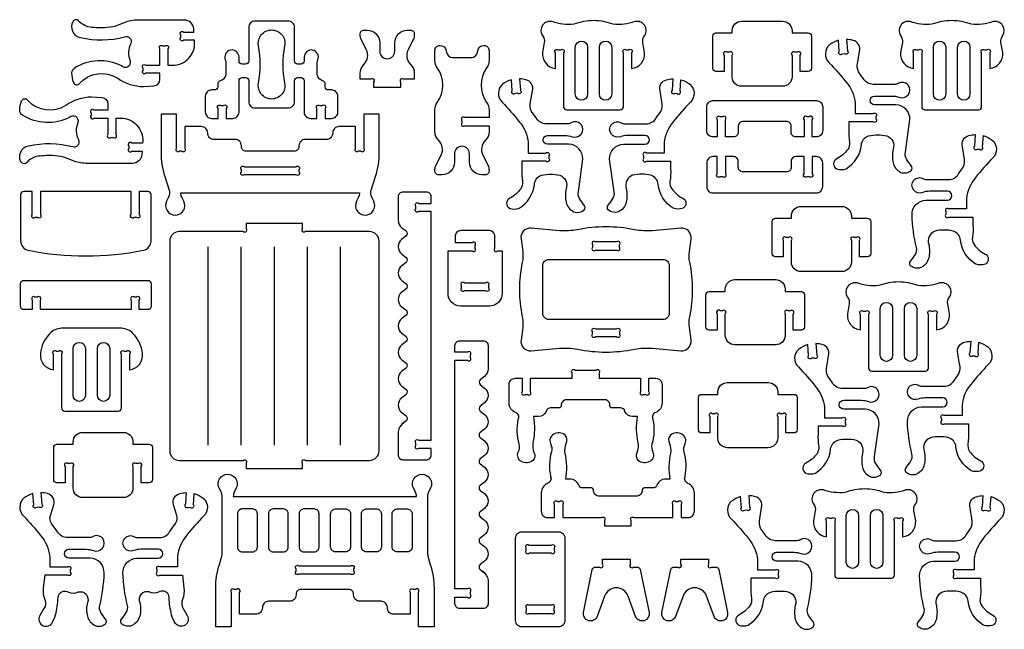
# Model space of a CAD drawing. Extents: x 685.5 to 700.6, y 17.1 to 35.8.
# Tile 2 of 2: x 685.5 to 700.6, y 26.5 to 35.8. Entities that reach past the tile are written whole.
import ezdxf

# ---------------------------------------------------------------- set-up
doc = ezdxf.new("R2010")
doc.units = 0
doc.header["$MEASUREMENT"] = 0
doc.layers.add('KONTUR', color=20, linetype='CONTINUOUS')

msp = doc.modelspace()

# ---------------------------------------------------------------- linework, layer by layer
at = {"layer": 'KONTUR'}
for points in [[(687.721, 35.409), (687.757, 35.409, -1), (687.802, 35.365), (687.802, 35.115), (687.875, 35.115, 0.433432), (688.211, 35.473), (688.209, 35.497), (688.042, 35.497, -1), (687.998, 35.541), (687.998, 35.578, -1), (688.042, 35.622), (688.201, 35.622), (688.198, 35.672, 0.395253), (688.054, 35.807), (687.366, 35.807, 0.077687), (687.157, 35.775), (686.999, 35.712, -0.042031), (686.828, 35.688, -0.051106), (686.574, 35.704, -0.13778), (686.422, 35.803, 0.443717), (686.34, 35.781, 0.213303), (686.339, 35.634, 0.283264), (686.458, 35.54, 0.123296), (687.137, 35.55, -0.670336), (687.23, 35.448, 0.213141), (687.221, 35.181, -0.77774), (687.087, 35.104, 0.263991), (686.369, 35.069, 0.272682), (686.324, 34.995, 0.117689), (686.353, 34.848, 0.58058), (686.444, 34.836, -0.364324), (687.031, 34.915, 0.149435), (687.427, 34.786), (687.587, 34.797, 0.395611), (687.677, 34.893), (687.677, 34.99), (687.463, 34.99, -1), (687.419, 35.034), (687.419, 35.07, -1), (687.463, 35.115), (687.677, 35.115), (687.677, 35.365, -1)], [(690.101, 35.197, 0.474116), (690.022, 35.346, 0.474116), (689.892, 35.239), (689.892, 35.18, -0.414214), (689.844, 35.132), (689.791, 35.132, -0.414214), (689.743, 35.18), (689.743, 35.696, 0.414214), (689.647, 35.792), (689.137, 35.792, 0.414214), (689.041, 35.696), (689.041, 35.18, -0.414214), (688.993, 35.132), (688.94, 35.132, -0.414214), (688.892, 35.18), (688.892, 35.239, 0.474116), (688.761, 35.346, 0.474116), (688.682, 35.197, -0.10039), (688.69, 35.159), (688.69, 34.977, -0.283093), (688.637, 34.891), (688.594, 34.869, 0.283093), (688.567, 34.826), (688.567, 34.783, -0.414214), (688.519, 34.735), (688.471, 34.735, 0.414214), (688.375, 34.639), (688.375, 34.395, 0.414214), (688.471, 34.298), (688.571, 34.298), (688.571, 34.452, -1), (688.615, 34.496), (688.652, 34.496, -1), (688.696, 34.452), (688.696, 34.298), (688.796, 34.298, 0.414214), (688.892, 34.395), (688.892, 34.878, -0.414214), (688.94, 34.926), (688.993, 34.926, -0.414214), (689.041, 34.878), (689.041, 34.555, 0.414214), (689.137, 34.459), (689.647, 34.459, 0.414214), (689.743, 34.555), (689.743, 34.878, -0.414214), (689.791, 34.926), (689.844, 34.926, -0.414214), (689.892, 34.878), (689.892, 34.395, 0.414214), (689.988, 34.298), (690.088, 34.298), (690.088, 34.452, -1), (690.132, 34.496), (690.168, 34.496, -1), (690.213, 34.452), (690.213, 34.298), (690.312, 34.298, 0.414214), (690.408, 34.395), (690.408, 34.639, 0.414214), (690.312, 34.735), (690.264, 34.735, -0.414214), (690.216, 34.783), (690.216, 34.826, 0.283093), (690.19, 34.869), (690.146, 34.891, -0.283093), (690.093, 34.977), (690.093, 35.159, -0.10039)], [(694.332, 35.798, 0.088383), (694.03, 35.743, -0.111237), (693.697, 35.783, 0.672511), (693.547, 35.568, -0.226774), (693.576, 35.461), (693.548, 35.31, 0.411397), (693.748, 35.064), (693.748, 35.305, -1), (693.792, 35.349), (693.828, 35.349, -1), (693.873, 35.305), (693.873, 34.478, 0.414214), (693.921, 34.43), (694.743, 34.43, 0.414214), (694.791, 34.478), (694.791, 35.305, -1), (694.835, 35.349), (694.872, 35.349, -1), (694.916, 35.305), (694.916, 35.064, 0.411397), (695.116, 35.31), (695.088, 35.461, -0.226774), (695.117, 35.568, 0.672511), (694.967, 35.783, -0.111237), (694.634, 35.743, 0.088383)], [(696.459, 34.935), (696.459, 35.267, 1), (696.415, 35.312), (696.378, 35.312, 1), (696.334, 35.267), (696.334, 35.017), (696.21, 35.017, -0.414214), (696.162, 35.065), (696.162, 35.561, -0.414214), (696.21, 35.609), (696.459, 35.609), (696.459, 35.645, -0.414214), (696.603, 35.789), (697.233, 35.789, -0.414214), (697.378, 35.645), (697.378, 35.609), (697.627, 35.609, -0.414214), (697.675, 35.561), (697.675, 35.065, -0.414214), (697.627, 35.017), (697.503, 35.017), (697.503, 35.267, 1), (697.458, 35.312), (697.422, 35.312, 1), (697.378, 35.267), (697.378, 34.935, -0.414214), (697.233, 34.791), (696.603, 34.791, -0.414214)], [(699.827, 35.798, 0.088383), (699.525, 35.743, -0.111237), (699.192, 35.783, 0.672511), (699.043, 35.568, -0.226774), (699.071, 35.461), (699.043, 35.31, 0.411397), (699.243, 35.064), (699.243, 35.305, -1), (699.288, 35.349), (699.324, 35.349, -1), (699.368, 35.305), (699.368, 34.478, 0.414214), (699.416, 34.43), (700.239, 34.43, 0.414214), (700.287, 34.478), (700.287, 35.305, -1), (700.331, 35.349), (700.367, 35.349, -1), (700.412, 35.305), (700.412, 35.064, 0.411397), (700.612, 35.31), (700.584, 35.461, -0.226774), (700.612, 35.568, 0.672511), (700.463, 35.783, -0.111237), (700.13, 35.743, 0.088383)], [(689.191, 35.412, -0.471204), (689.392, 35.655, -0.471204), (689.592, 35.412, 0.095585), (689.592, 34.839, -0.471204), (689.392, 34.596, -0.471204), (689.191, 34.839, 0.095585)], [(690.961, 34.773), (690.961, 34.854, 1), (690.917, 34.898), (690.751, 34.898), (690.751, 34.989, -0.201878), (690.809, 35.126, 0.325635), (690.847, 35.349), (690.767, 35.511, -0.116123), (690.751, 35.575), (690.751, 35.594, -0.414214), (690.809, 35.652), (690.859, 35.652, -0.414214), (691.051, 35.46), (691.051, 35.329, 1), (691.282, 35.329), (691.282, 35.46, -0.414214), (691.474, 35.652), (691.524, 35.652, -0.414214), (691.582, 35.594), (691.582, 35.575, -0.116123), (691.566, 35.511), (691.486, 35.349, 0.325635), (691.524, 35.126, -0.201878), (691.582, 34.989), (691.582, 34.898), (691.416, 34.898, 1), (691.372, 34.854), (691.372, 34.773)], [(698.259, 33.935, -0.180382), (698.233, 33.824, -0.114184), (698.063, 33.678, 0.61467), (698.06, 33.527, 0.190419), (698.208, 33.527, 0.236111), (698.442, 33.892, -0.305922), (698.553, 34.031, -0.117873), (698.833, 34.031, -0.410093), (698.929, 33.825, 0.099629), (698.929, 33.618, 0.228734), (699.048, 33.471, 0.269899), (699.208, 33.5, 0.341497), (699.208, 33.572, -0.037711), (699.135, 33.676, -0.201322), (699.117, 33.78), (699.186, 34.281, 0.414214), (698.972, 34.507), (698.643, 34.507, -1), (698.643, 34.642), (698.912, 34.642, -0.088172), (699.021, 34.623, 0.31679), (699.159, 34.66, 0.844509), (699.009, 34.835, -0.139482), (698.955, 34.821), (698.624, 34.821, -0.267949), (698.47, 34.91), (698.398, 35.011, -0.174881), (698.385, 35.16), (698.411, 35.325, 0.443368), (698.313, 35.495, 0.062392), (698.215, 35.511), (698.228, 35.336, -1), (698.187, 35.289), (698.151, 35.286, -1), (698.103, 35.327), (698.09, 35.496, 0.096799), (697.953, 35.427, 0.444682), (697.947, 35.153, -0.025048), (698.21, 34.853, -0.150438), (698.349, 34.533), (698.349, 34.372), (698.621, 34.372, -1), (698.665, 34.328), (698.665, 34.291, -1), (698.621, 34.247), (698.25, 34.247), (698.25, 34.125, 0.057319)], [(692.728, 35.188, -0.158286), (692.692, 35.075, 0.324707), (692.692, 34.545, -0.158286), (692.728, 34.432), (692.728, 34.312), (692.358, 34.312, 1), (692.313, 34.268), (692.313, 34.231, 1), (692.358, 34.187), (692.728, 34.187), (692.728, 34.097, -0.201878), (692.671, 33.959, 0.325635), (692.633, 33.736), (692.713, 33.574, -0.116123), (692.728, 33.51), (692.728, 33.491, -0.414214), (692.671, 33.433), (692.621, 33.433, -0.414214), (692.428, 33.625), (692.428, 33.757, 1), (692.198, 33.757), (692.198, 33.625, -0.414214), (692.006, 33.433), (691.956, 33.433, -0.414214), (691.898, 33.491), (691.898, 33.51, -0.116123), (691.913, 33.574), (691.994, 33.736, 0.325635), (691.956, 33.959, -0.201878), (691.898, 34.097), (691.898, 34.432, -0.158286), (691.935, 34.545, 0.324707), (691.935, 35.075, -0.158286), (691.898, 35.188), (691.898, 35.342, -0.414214), (691.975, 35.419), (691.977, 35.419, -0.373213), (692.072, 35.336), (692.075, 35.316, 0.373213), (692.17, 35.234), (692.457, 35.234, 0.373213), (692.552, 35.316), (692.555, 35.336, -0.373213), (692.65, 35.419), (692.652, 35.419, -0.414214), (692.728, 35.342)], [(694.052, 35.389, -1), (694.241, 35.389), (694.241, 34.673, -1), (694.052, 34.673)], [(694.423, 35.389, -1), (694.612, 35.389), (694.612, 34.673, -1), (694.423, 34.673)], [(699.547, 35.389, -1), (699.736, 35.389), (699.736, 34.673, -1), (699.547, 34.673)], [(699.919, 35.389, -1), (700.108, 35.389), (700.108, 34.673, -1), (699.919, 34.673)], [(693.241, 33.33, -0.180382), (693.215, 33.219, -0.114184), (693.045, 33.073, 0.61467), (693.042, 32.922, 0.190419), (693.19, 32.922, 0.236111), (693.424, 33.287, -0.305922), (693.535, 33.427, -0.117873), (693.814, 33.427, -0.410093), (693.911, 33.221, 0.099629), (693.911, 33.013, 0.228734), (694.03, 32.867, 0.269899), (694.189, 32.895, 0.341497), (694.189, 32.968, -0.037711), (694.116, 33.071, -0.201322), (694.099, 33.175), (694.167, 33.676, 0.414214), (693.954, 33.902), (693.625, 33.902, -1), (693.625, 34.037), (693.894, 34.037, -0.088172), (694.003, 34.018, 0.31679), (694.141, 34.055, 0.844509), (693.99, 34.231, -0.139482), (693.937, 34.216), (693.606, 34.216, -0.267949), (693.452, 34.305), (693.38, 34.406, -0.174881), (693.367, 34.555), (693.393, 34.721, 0.443368), (693.295, 34.89, 0.062392), (693.197, 34.906), (693.21, 34.731, -1), (693.169, 34.684), (693.132, 34.681, -1), (693.085, 34.722), (693.072, 34.891, 0.096799), (692.935, 34.822, 0.444682), (692.929, 34.549, -0.025048), (693.192, 34.248, -0.150438), (693.331, 33.928), (693.331, 33.767), (693.602, 33.767, -1), (693.647, 33.723), (693.647, 33.686, -1), (693.602, 33.642), (693.232, 33.642), (693.232, 33.52, 0.057319)], [(695.505, 33.33, 0.180382), (695.531, 33.219, 0.114184), (695.702, 33.073, -0.61467), (695.705, 32.922, -0.190419), (695.556, 32.922, -0.236111), (695.322, 33.287, 0.305922), (695.211, 33.427, 0.117873), (694.932, 33.427, 0.410093), (694.835, 33.221, -0.099629), (694.835, 33.013, -0.228734), (694.716, 32.867, -0.269899), (694.557, 32.895, -0.341497), (694.557, 32.968, 0.037711), (694.63, 33.071, 0.201322), (694.648, 33.175), (694.579, 33.676, -0.414214), (694.792, 33.902), (695.121, 33.902, 1), (695.121, 34.037), (694.853, 34.037, 0.088172), (694.744, 34.018, -0.31679), (694.606, 34.055, -0.844509), (694.756, 34.231, 0.139482), (694.81, 34.216), (695.14, 34.216, 0.267949), (695.294, 34.305), (695.366, 34.406, 0.174881), (695.38, 34.555), (695.353, 34.721, -0.443368), (695.451, 34.89, -0.062392), (695.55, 34.906), (695.537, 34.731, 1), (695.578, 34.684), (695.614, 34.681, 1), (695.661, 34.722), (695.674, 34.891, -0.096799), (695.811, 34.822, -0.444682), (695.818, 34.549, 0.025048), (695.555, 34.248, 0.150438), (695.415, 33.928), (695.415, 33.767), (695.144, 33.767, 1), (695.1, 33.723), (695.1, 33.686, 1), (695.144, 33.642), (695.515, 33.642), (695.515, 33.52, -0.057319)], [(686.88, 34.302), (686.88, 34.051, 1), (686.924, 34.007), (686.96, 34.007, 1), (687.005, 34.051), (687.005, 34.302), (687.078, 34.302, -0.433432), (687.414, 33.943), (687.412, 33.919), (687.245, 33.919, 1), (687.201, 33.875), (687.201, 33.838, 1), (687.245, 33.794), (687.404, 33.794), (687.4, 33.744, -0.395253), (687.257, 33.609), (686.569, 33.609, -0.077687), (686.36, 33.641), (686.202, 33.704, 0.042031), (686.031, 33.728, 0.051106), (685.776, 33.713, 0.13778), (685.624, 33.613, -0.443717), (685.543, 33.635, -0.213303), (685.542, 33.782, -0.283264), (685.661, 33.876, -0.123296), (686.34, 33.866, 0.670336), (686.433, 33.968, -0.213141), (686.424, 34.235, 0.77774), (686.29, 34.312, -0.263991), (685.572, 34.347, -0.272682), (685.527, 34.421, -0.117689), (685.556, 34.568, -0.58058), (685.647, 34.58, 0.364324), (686.234, 34.501, -0.149435), (686.63, 34.63), (686.79, 34.62, -0.395611), (686.88, 34.524), (686.88, 34.427), (686.666, 34.427, 1), (686.622, 34.382), (686.622, 34.346, 1), (686.666, 34.302)], [(696.481, 34.015), (696.355, 34.015), (696.355, 34.279, 1), (696.311, 34.323), (696.275, 34.323, 1), (696.23, 34.279), (696.23, 34.015), (696.165, 34.015, -0.414214), (696.069, 34.111), (696.069, 34.475, -0.414214), (696.165, 34.572), (697.752, 34.572, -0.414214), (697.848, 34.475), (697.848, 34.111, -0.414214), (697.752, 34.015), (697.687, 34.015), (697.687, 34.279, 1), (697.642, 34.323), (697.606, 34.323, 1), (697.562, 34.279), (697.562, 34.015), (697.437, 34.015, -0.414214), (697.364, 34.087), (697.364, 34.179, 0.414214), (697.292, 34.251), (696.625, 34.251, 0.414214), (696.553, 34.179), (696.553, 34.087, -0.414214)], [(690.805, 34.365), (690.805, 33.839, -1), (690.761, 33.795), (690.724, 33.795, -1), (690.68, 33.839), (690.68, 34.173), (690.425, 34.173, 0.414214), (690.329, 34.077), (690.329, 34.071, -0.414214), (690.232, 33.975), (689.907, 33.975, 0.414214), (689.811, 33.879), (689.811, 33.867, -0.414214), (689.739, 33.795), (689.001, 33.795, -0.414214), (688.929, 33.867), (688.929, 33.879, 0.414214), (688.832, 33.975), (688.507, 33.975, -0.414214), (688.411, 34.071), (688.411, 34.077, 0.414214), (688.315, 34.173), (688.06, 34.173), (688.06, 33.839, -1), (688.015, 33.795), (687.979, 33.795, -1), (687.935, 33.839), (687.935, 34.365), (687.695, 34.365), (687.695, 33.777, 0.077953), (687.752, 33.409), (687.82, 33.2, -0.19395), (687.812, 33.092), (687.781, 33.028, 0.55474), (687.913, 32.816, 0.55474), (688.045, 33.028), (688.013, 33.092, -0.114229), (687.999, 33.156), (690.741, 33.156, -0.114229), (690.726, 33.092), (690.695, 33.028, 0.55474), (690.827, 32.816, 0.55474), (690.959, 33.028), (690.928, 33.092, -0.19395), (690.92, 33.2), (690.987, 33.409, 0.077953), (691.045, 33.777), (691.045, 34.365)], [(700.145, 32.474, 0.180382), (700.171, 32.363, 0.114184), (700.341, 32.217, -0.61467), (700.344, 32.065, -0.190419), (700.196, 32.065, -0.236111), (699.962, 32.431, 0.305922), (699.851, 32.57, 0.117873), (699.572, 32.57, 0.410093), (699.475, 32.364, -0.099629), (699.475, 32.157, -0.228734), (699.356, 32.01, -0.269899), (699.197, 32.039, -0.341497), (699.197, 32.111, 0.037711), (699.27, 32.214, 0.201322), (699.287, 32.319, -0.052119), (699.219, 32.82, -0.414214), (699.432, 33.045), (699.761, 33.045, 1), (699.761, 33.181), (699.492, 33.181, 0.088172), (699.384, 33.162, -0.31679), (699.245, 33.199, -0.844509), (699.396, 33.374, 0.139482), (699.449, 33.36), (699.78, 33.36, 0.267949), (699.934, 33.449), (700.006, 33.55, 0.174881), (700.019, 33.699), (699.993, 33.864, -0.443368), (700.091, 34.034, -0.062392), (700.189, 34.05), (700.176, 33.875, 1), (700.217, 33.827), (700.254, 33.825, 1), (700.301, 33.865), (700.314, 34.035, -0.096799), (700.451, 33.965, -0.444682), (700.457, 33.692, 0.025048), (700.194, 33.392, 0.150438), (700.055, 33.072), (700.055, 32.911), (699.784, 32.911, 1), (699.739, 32.866), (699.739, 32.83, 1), (699.784, 32.786), (700.154, 32.786), (700.154, 32.664, -0.057319)], [(696.481, 33.713), (696.355, 33.713), (696.355, 33.449, -1), (696.311, 33.405), (696.275, 33.405, -1), (696.23, 33.449), (696.23, 33.713), (696.165, 33.713, 0.414214), (696.069, 33.617), (696.069, 33.253, 0.414214), (696.165, 33.157), (697.752, 33.157, 0.414214), (697.848, 33.253), (697.848, 33.617, 0.414214), (697.752, 33.713), (697.687, 33.713), (697.687, 33.449, -1), (697.642, 33.405), (697.606, 33.405, -1), (697.562, 33.449), (697.562, 33.713), (697.437, 33.713, 0.414214), (697.364, 33.641), (697.364, 33.549, -0.414214), (697.292, 33.477), (696.625, 33.477, -0.414214), (696.553, 33.549), (696.553, 33.641, 0.414214)], [(689.811, 33.514), (689.811, 33.478, -1), (689.767, 33.433), (688.973, 33.433, -1), (688.929, 33.478), (688.929, 33.514, -1), (688.973, 33.558), (689.767, 33.558, -1)], [(685.845, 33.178), (685.845, 32.824, -1), (685.801, 32.779), (685.764, 32.779, -1), (685.72, 32.824), (685.72, 33.178), (685.588, 33.178, 0.414214), (685.54, 33.13), (685.54, 32.419, 0.358275), (685.656, 32.277, 0.097651), (687.426, 32.277, 0.358275), (687.542, 32.419), (687.542, 33.13, 0.414214), (687.494, 33.178), (687.362, 33.178), (687.362, 32.824, -1), (687.318, 32.779), (687.281, 32.779, -1), (687.237, 32.824), (687.237, 33.178)], [(691.422, 29.635, 0.229334), (691.335, 29.496), (691.335, 29.136, 0.414214), (691.407, 29.064), (691.77, 29.064, 0.414214), (691.842, 29.136), (691.842, 29.238), (691.65, 29.238, -1), (691.605, 29.282), (691.605, 29.318, -1), (691.65, 29.363), (691.842, 29.363), (691.842, 32.87), (691.65, 32.87, -1), (691.605, 32.914), (691.605, 32.951, -1), (691.65, 32.995), (691.842, 32.995), (691.842, 33.097, 0.414214), (691.77, 33.169), (691.407, 33.169, 0.414214), (691.335, 33.097), (691.335, 32.736, 0.229334), (691.39, 32.623), (691.455, 32.572, -0.484131), (691.455, 32.496), (691.39, 32.445, 0.484131), (691.39, 32.218), (691.455, 32.167, -0.484131), (691.455, 32.091), (691.39, 32.04, 0.484131), (691.39, 31.813), (691.455, 31.762, -0.484131), (691.455, 31.686), (691.39, 31.635, 0.484131), (691.39, 31.408), (691.455, 31.357, -0.484131), (691.455, 31.281), (691.39, 31.23, 0.484131), (691.39, 31.003), (691.455, 30.952, -0.484131), (691.455, 30.876), (691.39, 30.825, 0.484131), (691.39, 30.598), (691.455, 30.546, -0.484131), (691.455, 30.471), (691.39, 30.42, 0.484131), (691.39, 30.193), (691.455, 30.141, -0.484131), (691.455, 30.066), (691.39, 30.015, 0.484131), (691.39, 29.788), (691.455, 29.736, -0.484131), (691.455, 29.661), (691.39, 29.61)], [(697.369, 32.094), (697.369, 32.426, 1), (697.325, 32.471), (697.288, 32.471, 1), (697.244, 32.426), (697.244, 32.176), (697.12, 32.176, -0.414214), (697.072, 32.224), (697.072, 32.72, -0.414214), (697.12, 32.768), (697.369, 32.768), (697.369, 32.804, -0.414214), (697.513, 32.948), (698.143, 32.948, -0.414214), (698.288, 32.804), (698.288, 32.768), (698.537, 32.768, -0.414214), (698.585, 32.72), (698.585, 32.224, -0.414214), (698.537, 32.176), (698.413, 32.176), (698.413, 32.426, 1), (698.368, 32.471), (698.332, 32.471, 1), (698.288, 32.426), (698.288, 32.094, -0.414214), (698.143, 31.95), (697.513, 31.95, -0.414214)], [(691.041, 29.199), (691.041, 32.418, 0.414214), (690.896, 32.562), (689.913, 32.562, -1), (689.868, 32.606), (689.868, 32.687), (689, 32.687), (689, 32.606, -1), (688.956, 32.562), (687.972, 32.562, 0.414214), (687.828, 32.418), (687.828, 29.199, 0.414214), (687.972, 29.055), (688.956, 29.055, -1), (689, 29.011), (689, 28.93), (689.868, 28.93), (689.868, 29.011, -1), (689.913, 29.055), (690.896, 29.055, 0.414214)], [(693.194, 31.675, 0.05321), (693.239, 31.258, -0.086893), (693.245, 31.092), (693.219, 30.898, 0.481055), (693.375, 30.735), (693.812, 30.774, -0.071729), (694.086, 30.759, 0.09921), (694.961, 30.759, -0.071729), (695.235, 30.774), (695.672, 30.735, 0.481055), (695.828, 30.898), (695.802, 31.092, -0.086893), (695.808, 31.258, 0.05321), (695.853, 31.675, 0.05321), (695.808, 32.093, -0.086893), (695.802, 32.259), (695.828, 32.453, 0.481055), (695.672, 32.616), (695.235, 32.577, -0.071729), (694.961, 32.592, 0.09921), (694.086, 32.592, -0.071729), (693.812, 32.577), (693.375, 32.616, 0.481055), (693.219, 32.453), (693.245, 32.259, -0.086893), (693.239, 32.093, 0.05321)], [(692.291, 31.421, -0.414214), (692.099, 31.613), (692.099, 32.266), (692.469, 32.266, 1), (692.514, 32.31), (692.514, 32.347, 1), (692.469, 32.391), (692.213, 32.391), (692.213, 32.489, -0.414214), (692.309, 32.585), (692.718, 32.585, -0.414214), (692.814, 32.489), (692.814, 32.31, 1), (692.859, 32.266), (692.929, 32.266), (692.929, 31.613, -0.414214), (692.736, 31.421)], [(694.362, 32.279), (694.685, 32.279, 1), (694.73, 32.323), (694.73, 32.359, 1), (694.685, 32.404), (694.362, 32.404, 1), (694.317, 32.359), (694.317, 32.323, 1)], [(695.398, 31.215), (693.65, 31.215, -0.414214), (693.553, 31.311), (693.553, 32.039, -0.414214), (693.65, 32.136), (695.398, 32.136, -0.414214), (695.494, 32.039), (695.494, 31.311, -0.414214)], [(687.362, 31.366), (687.362, 31.512, 1), (687.318, 31.557), (687.281, 31.557, 1), (687.237, 31.512), (687.237, 31.366), (685.845, 31.366), (685.845, 31.512, 1), (685.801, 31.557), (685.764, 31.557, 1), (685.72, 31.512), (685.72, 31.366), (685.588, 31.366, -0.414214), (685.54, 31.415), (685.54, 31.766, -0.414214), (685.588, 31.814), (687.494, 31.814, -0.414214), (687.542, 31.766), (687.542, 31.415, -0.414214), (687.494, 31.366)], [(692.352, 31.779), (692.675, 31.779, -1), (692.719, 31.734), (692.719, 31.698, -1), (692.675, 31.654), (692.352, 31.654, -1), (692.308, 31.698), (692.308, 31.734, -1)], [(696.354, 30.971), (696.354, 31.304, 1), (696.31, 31.348), (696.273, 31.348, 1), (696.229, 31.304), (696.229, 31.053), (696.105, 31.053, -0.414214), (696.057, 31.102), (696.057, 31.597, -0.414214), (696.105, 31.645), (696.354, 31.645), (696.354, 31.681, -0.414214), (696.498, 31.826), (697.128, 31.826, -0.414214), (697.272, 31.681), (697.272, 31.645), (697.521, 31.645, -0.414214), (697.57, 31.597), (697.57, 31.102, -0.414214), (697.521, 31.053), (697.397, 31.053), (697.397, 31.304, 1), (697.353, 31.348), (697.317, 31.348, 1), (697.272, 31.304), (697.272, 30.971, -0.414214), (697.128, 30.827), (696.498, 30.827, -0.414214)], [(699.011, 31.79, 0.088383), (698.709, 31.735, -0.111237), (698.376, 31.775, 0.672511), (698.226, 31.56, -0.226774), (698.255, 31.453), (698.227, 31.302, 0.411397), (698.427, 31.056), (698.427, 31.297, -1), (698.471, 31.342), (698.508, 31.342, -1), (698.552, 31.297), (698.552, 30.471, 0.414214), (698.6, 30.423), (699.422, 30.423, 0.414214), (699.47, 30.471), (699.47, 31.297, -1), (699.515, 31.342), (699.551, 31.342, -1), (699.595, 31.297), (699.595, 31.056, 0.411397), (699.795, 31.302), (699.767, 31.453, -0.226774), (699.796, 31.56, 0.672511), (699.646, 31.775, -0.111237), (699.313, 31.735, 0.088383)], [(698.731, 31.381, -1), (698.92, 31.381), (698.92, 30.666, -1), (698.731, 30.666)], [(699.102, 31.381, -1), (699.291, 31.381), (699.291, 30.666, -1), (699.102, 30.666)], [(687.087, 31.081), (686.168, 31.081, 0.200898), (685.986, 30.997, 0.168545), (685.844, 30.691, 0.411397), (686.043, 30.445), (686.043, 30.686, -1), (686.088, 30.73), (686.124, 30.73, -1), (686.168, 30.686), (686.168, 29.859, 0.414214), (686.217, 29.811), (687.039, 29.811, 0.414214), (687.087, 29.859), (687.087, 30.686, -1), (687.131, 30.73), (687.168, 30.73, -1), (687.212, 30.686), (687.212, 30.445, 0.411397), (687.412, 30.691, 0.168545), (687.269, 30.997, 0.200898)], [(694.362, 31.072), (694.685, 31.072, -1), (694.73, 31.028), (694.73, 30.991, -1), (694.685, 30.947), (694.362, 30.947, -1), (694.317, 30.991), (694.317, 31.028, -1)], [(686.347, 30.77, -1), (686.536, 30.77), (686.536, 30.054, -1), (686.347, 30.054)], [(686.719, 30.77, -1), (686.908, 30.77), (686.908, 30.054, -1), (686.719, 30.054)], [(692.625, 27.354, -0.229334), (692.713, 27.216), (692.713, 26.855, -0.414214), (692.641, 26.783), (692.278, 26.783, -0.414214), (692.206, 26.855), (692.206, 26.957), (692.398, 26.957, 1), (692.442, 27.001), (692.442, 27.038, 1), (692.398, 27.082), (692.206, 27.082), (692.206, 30.589), (692.398, 30.589, 1), (692.442, 30.633), (692.442, 30.67, 1), (692.398, 30.714), (692.206, 30.714), (692.206, 30.816, -0.414214), (692.278, 30.888), (692.641, 30.888, -0.414214), (692.713, 30.816), (692.713, 30.456, -0.229334), (692.658, 30.342), (692.593, 30.291, 0.484131), (692.593, 30.216), (692.658, 30.164, -0.484131), (692.658, 29.937), (692.593, 29.886, 0.484131), (692.593, 29.811), (692.658, 29.759, -0.484131), (692.658, 29.532), (692.593, 29.481, 0.484131), (692.593, 29.405), (692.658, 29.354, -0.484131), (692.658, 29.127), (692.593, 29.076, 0.484131), (692.593, 29), (692.658, 28.949, -0.484131), (692.658, 28.722), (692.593, 28.671, 0.484131), (692.593, 28.595), (692.658, 28.544, -0.484131), (692.658, 28.317), (692.593, 28.266, 0.484131), (692.593, 28.19), (692.658, 28.139, -0.484131), (692.658, 27.912), (692.593, 27.861, 0.484131), (692.593, 27.785), (692.658, 27.734, -0.484131), (692.658, 27.507), (692.593, 27.456, 0.484131), (692.593, 27.38), (692.658, 27.329)], [(697.787, 29.269, -0.180382), (697.761, 29.157, -0.114184), (697.591, 29.012, 0.61467), (697.588, 28.86, 0.190419), (697.736, 28.86, 0.236111), (697.97, 29.226, -0.305922), (698.081, 29.365, -0.117873), (698.361, 29.365, -0.410093), (698.457, 29.159, 0.099629), (698.457, 28.952, 0.228734), (698.576, 28.805, 0.269899), (698.736, 28.834, 0.341497), (698.736, 28.906, -0.037711), (698.663, 29.009, -0.201322), (698.645, 29.113), (698.714, 29.615, 0.414214), (698.5, 29.84), (698.171, 29.84, -1), (698.171, 29.976), (698.44, 29.976, -0.088172), (698.549, 29.957, 0.31679), (698.687, 29.994, 0.844509), (698.537, 30.169, -0.139482), (698.483, 30.155), (698.152, 30.155, -0.267949), (697.998, 30.243), (697.926, 30.345, -0.174881), (697.913, 30.494), (697.939, 30.659, 0.443368), (697.841, 30.829, 0.062392), (697.743, 30.845), (697.756, 30.67, -1), (697.715, 30.622), (697.679, 30.62, -1), (697.631, 30.66), (697.618, 30.83, 0.096799), (697.481, 30.76, 0.444682), (697.475, 30.487, -0.025048), (697.738, 30.187, -0.150438), (697.877, 29.867), (697.877, 29.706), (698.149, 29.706, -1), (698.193, 29.661), (698.193, 29.625, -1), (698.149, 29.581), (697.778, 29.581), (697.778, 29.459, 0.057319)], [(700.076, 29.305, 0.180382), (700.102, 29.193, 0.114184), (700.272, 29.048, -0.61467), (700.275, 28.896, -0.190419), (700.127, 28.896, -0.236111), (699.893, 29.262, 0.305922), (699.782, 29.401, 0.117873), (699.502, 29.401, 0.410093), (699.406, 29.195, -0.099629), (699.406, 28.988, -0.228734), (699.287, 28.841, -0.269899), (699.127, 28.87, -0.341497), (699.127, 28.942, 0.037711), (699.201, 29.045, 0.201322), (699.218, 29.149, -0.052119), (699.149, 29.651, -0.414214), (699.363, 29.876), (699.692, 29.876, 1), (699.692, 30.012), (699.423, 30.012, 0.088172), (699.314, 29.993, -0.31679), (699.176, 30.03, -0.844509), (699.326, 30.205, 0.139482), (699.38, 30.191), (699.711, 30.191, 0.267949), (699.865, 30.279), (699.937, 30.381, 0.174881), (699.95, 30.53), (699.924, 30.695, -0.443368), (700.022, 30.865, -0.062392), (700.12, 30.881), (700.107, 30.706, 1), (700.148, 30.658), (700.184, 30.656, 1), (700.232, 30.696), (700.245, 30.866, -0.096799), (700.382, 30.796, -0.444682), (700.388, 30.523, 0.025048), (700.125, 30.223, 0.150438), (699.986, 29.903), (699.986, 29.742), (699.714, 29.742, 1), (699.67, 29.697), (699.67, 29.661, 1), (699.714, 29.617), (700.085, 29.617), (700.085, 29.495, -0.057319)], [(694.508, 29.984), (693.911, 29.984, 0.416597), (693.836, 29.893, -0.438914), (693.804, 29.859), (693.674, 29.86, 0.358235), (693.605, 29.806, -0.29887), (693.489, 29.726), (693.411, 29.726, -0.094158), (693.402, 29.324, 0.135936), (693.417, 29.177, -0.332095), (693.4, 29.05, -0.307804), (693.226, 29.037, -0.401002), (693.177, 29.179, 0.181945), (693.19, 29.305, -0.117839), (693.177, 29.682, 0.432952), (693.133, 29.791, -0.31016), (693.035, 29.933), (693.035, 30.218, -0.414214), (693.131, 30.314), (693.238, 30.314), (693.238, 30.11, 1), (693.283, 30.066), (693.319, 30.066, 1), (693.363, 30.11), (693.363, 30.314), (694.003, 30.314), (694.003, 30.395, -1), (694.048, 30.439), (694.371, 30.439, -1), (694.416, 30.395), (694.416, 30.314), (695.055, 30.314), (695.055, 30.11, 1), (695.1, 30.066), (695.136, 30.066, 1), (695.18, 30.11), (695.18, 30.314), (695.288, 30.314, -0.414214), (695.384, 30.218), (695.384, 29.933, -0.31016), (695.286, 29.791, 0.432952), (695.242, 29.682, -0.117839), (695.229, 29.305, 0.181945), (695.242, 29.179, -0.401002), (695.193, 29.037, -0.307804), (695.019, 29.05, -0.332095), (695.002, 29.177, 0.135936), (695.017, 29.324, -0.094158), (695.008, 29.726), (694.93, 29.726, -0.29887), (694.814, 29.806, 0.358235), (694.744, 29.86), (694.614, 29.859, -0.438914), (694.583, 29.893, 0.416597)], [(696.24, 29.393), (696.24, 29.726, 1), (696.196, 29.77), (696.159, 29.77, 1), (696.115, 29.726), (696.115, 29.475), (695.991, 29.475, -0.414214), (695.943, 29.523), (695.943, 30.019, -0.414214), (695.991, 30.067), (696.24, 30.067), (696.24, 30.103, -0.414214), (696.384, 30.248), (697.014, 30.248, -0.414214), (697.158, 30.103), (697.158, 30.067), (697.408, 30.067, -0.414214), (697.456, 30.019), (697.456, 29.523, -0.414214), (697.408, 29.475), (697.283, 29.475), (697.283, 29.726, 1), (697.239, 29.77), (697.203, 29.77, 1), (697.158, 29.726), (697.158, 29.393, -0.414214), (697.014, 29.249), (696.384, 29.249, -0.414214)], [(686.347, 28.628), (686.347, 28.96, 1), (686.302, 29.005), (686.266, 29.005, 1), (686.222, 28.96), (686.222, 28.71), (686.097, 28.71, -0.414214), (686.049, 28.758), (686.049, 29.254, -0.414214), (686.097, 29.302), (686.347, 29.302), (686.347, 29.338, -0.414214), (686.491, 29.483), (687.121, 29.483, -0.414214), (687.265, 29.338), (687.265, 29.302), (687.514, 29.302, -0.414214), (687.562, 29.254), (687.562, 28.758, -0.414214), (687.514, 28.71), (687.39, 28.71), (687.39, 28.96, 1), (687.346, 29.005), (687.309, 29.005, 1), (687.265, 28.96), (687.265, 28.628, -0.414214), (687.121, 28.484), (686.491, 28.484, -0.414214)], [(695.003, 28.507), (694.406, 28.507, -0.416597), (694.331, 28.597, 0.438914), (694.3, 28.631), (694.17, 28.631, -0.358235), (694.1, 28.685, 0.29887), (693.984, 28.765), (693.906, 28.765, 0.094158), (693.897, 29.167, -0.135936), (693.912, 29.314, 0.332095), (693.895, 29.441, 0.307804), (693.721, 29.454, 0.401002), (693.672, 29.311, -0.181945), (693.685, 29.186, 0.117839), (693.672, 28.809, -0.432952), (693.628, 28.7, 0.31016), (693.53, 28.557), (693.53, 28.273, 0.414214), (693.626, 28.177), (693.734, 28.177), (693.734, 28.381, -1), (693.778, 28.425), (693.814, 28.425, -1), (693.859, 28.381), (693.859, 28.177), (694.454, 28.177, -1), (694.498, 28.132), (694.498, 28.052), (694.911, 28.052), (694.911, 28.132, -1), (694.955, 28.177), (695.551, 28.177), (695.551, 28.381, -1), (695.595, 28.425), (695.631, 28.425, -1), (695.676, 28.381), (695.676, 28.177), (695.783, 28.177, 0.414214), (695.879, 28.273), (695.879, 28.557, 0.31016), (695.781, 28.7, -0.432952), (695.737, 28.809, 0.117839), (695.724, 29.186, -0.181945), (695.737, 29.311, 0.401002), (695.688, 29.454, 0.307804), (695.514, 29.441, 0.332095), (695.497, 29.314, -0.135936), (695.512, 29.167, 0.094158), (695.503, 28.765), (695.425, 28.765, 0.29887), (695.309, 28.685, -0.358235), (695.24, 28.631), (695.11, 28.631, 0.438914), (695.078, 28.597, -0.416597)], [(691.644, 26.504), (691.644, 27.03, 1), (691.6, 27.075), (691.563, 27.075, 1), (691.519, 27.03), (691.519, 26.696), (691.264, 26.696, -0.414214), (691.168, 26.792), (691.168, 26.798, 0.414214), (691.071, 26.894), (690.746, 26.894, -0.414214), (690.65, 26.991), (690.65, 27.003, 0.414214), (690.578, 27.075), (690.209, 27.075), (689.84, 27.075, 0.414214), (689.768, 27.003), (689.768, 26.991, -0.414214), (689.671, 26.894), (689.346, 26.894, 0.414214), (689.25, 26.798), (689.25, 26.792, -0.414214), (689.154, 26.696), (688.899, 26.696), (688.899, 27.03, 1), (688.854, 27.075), (688.818, 27.075, 1), (688.774, 27.03), (688.774, 26.504), (688.534, 26.504), (688.534, 27.092, -0.077953), (688.591, 27.46), (688.62, 27.549, 0.077953), (688.632, 27.623), (688.632, 28.514, 0.09608), (688.617, 28.567), (688.586, 28.631, -0.55474), (688.718, 28.843, -0.55474), (688.85, 28.631), (688.819, 28.567, 0.114229), (688.804, 28.503), (691.614, 28.503, 0.114229), (691.599, 28.567), (691.567, 28.631, -0.55474), (691.7, 28.843, -0.55474), (691.832, 28.631), (691.8, 28.567, 0.09608), (691.786, 28.514), (691.786, 27.623, 0.077953), (691.798, 27.549), (691.826, 27.46, -0.077953), (691.884, 27.092), (691.884, 26.504)], [(685.987, 27.42), (686.258, 27.42, -1), (686.303, 27.376), (686.303, 27.34, -1), (686.258, 27.295), (685.912, 27.295), (685.888, 27.101, 0.127457), (685.912, 26.92, -0.24599), (685.899, 26.782), (685.837, 26.676, 0.95683), (686.018, 26.554, 0.082114), (686.077, 26.686, 0.051047), (686.116, 26.947, -0.333842), (686.193, 27.05, -0.160842), (686.277, 27.033, 0.220914), (686.422, 27.036, -0.628977), (686.567, 26.874, 0.137758), (686.567, 26.667, 0.228734), (686.686, 26.52, 0.269899), (686.845, 26.549, 0.341497), (686.845, 26.621, -0.037711), (686.772, 26.724, -0.201322), (686.755, 26.828, 0.052119), (686.823, 27.329, 0.414214), (686.61, 27.555), (686.281, 27.555, -1), (686.281, 27.691), (686.55, 27.691, -0.088172), (686.659, 27.671, 0.31679), (686.797, 27.708, 0.844509), (686.646, 27.884, -0.139482), (686.593, 27.87), (686.262, 27.87, -0.267949), (686.108, 27.958), (686.017, 28.088, -0.22812), (685.997, 28.211), (686.049, 28.374, 0.443368), (685.951, 28.544, 0.062392), (685.853, 28.56), (685.866, 28.384, -1), (685.825, 28.337), (685.788, 28.334, -1), (685.741, 28.375), (685.728, 28.545, 0.096799), (685.591, 28.475, 0.444682), (685.585, 28.202, -0.025048), (685.848, 27.902, -0.150438), (685.987, 27.582)], [(687.948, 27.42), (687.676, 27.42, 1), (687.632, 27.376), (687.632, 27.34, 1), (687.676, 27.295), (688.023, 27.295), (688.047, 27.101, -0.127457), (688.023, 26.92, 0.24599), (688.036, 26.782), (688.098, 26.676, -0.95683), (687.917, 26.554, -0.082114), (687.858, 26.686, -0.051047), (687.819, 26.947, 0.333842), (687.742, 27.05, 0.160842), (687.657, 27.033, -0.220914), (687.513, 27.036, 0.628977), (687.368, 26.874, -0.137758), (687.368, 26.667, -0.228734), (687.249, 26.52, -0.269899), (687.089, 26.549, -0.341497), (687.089, 26.621, 0.037711), (687.162, 26.724, 0.201322), (687.18, 26.828, -0.052119), (687.111, 27.329, -0.414214), (687.325, 27.555), (687.653, 27.555, 1), (687.653, 27.691), (687.385, 27.691, 0.088172), (687.276, 27.671, -0.31679), (687.138, 27.708, -0.844509), (687.288, 27.884, 0.139482), (687.342, 27.87), (687.673, 27.87, 0.267949), (687.826, 27.958), (687.917, 28.088, 0.22812), (687.938, 28.211), (687.886, 28.374, -0.443368), (687.984, 28.544, -0.062392), (688.082, 28.56), (688.069, 28.384, 1), (688.11, 28.337), (688.146, 28.334, 1), (688.194, 28.375), (688.206, 28.545, -0.096799), (688.344, 28.475, -0.444682), (688.35, 28.202, 0.025048), (688.087, 27.902, 0.150438), (687.948, 27.582)], [(698.491, 28.616, 0.088383), (698.188, 28.562, -0.111237), (697.856, 28.601, 0.672511), (697.706, 28.386, -0.226774), (697.735, 28.279), (697.707, 28.128, 0.411397), (697.907, 27.883), (697.907, 28.123, -1), (697.951, 28.168), (697.987, 28.168, -1), (698.032, 28.123), (698.032, 27.297, 0.414214), (698.08, 27.249), (698.902, 27.249, 0.414214), (698.95, 27.297), (698.95, 28.123, -1), (698.994, 28.168), (699.031, 28.168, -1), (699.075, 28.123), (699.075, 27.883, 0.411397), (699.275, 28.128), (699.247, 28.279, -0.226774), (699.275, 28.386, 0.672511), (699.126, 28.601, -0.111237), (698.793, 28.562, 0.088383)], [(696.757, 26.937, -0.180382), (696.731, 26.826, -0.114184), (696.561, 26.68, 0.61467), (696.558, 26.529, 0.190419), (696.706, 26.529, 0.236111), (696.94, 26.895, -0.305922), (697.051, 27.034, -0.117873), (697.33, 27.034, -0.410093), (697.427, 26.828, 0.099629), (697.427, 26.621, 0.228734), (697.546, 26.474, 0.269899), (697.705, 26.503, 0.341497), (697.705, 26.575, -0.037711), (697.632, 26.678, -0.201322), (697.615, 26.782, 0.052119), (697.683, 27.283, 0.414214), (697.47, 27.509), (697.141, 27.509, -1), (697.141, 27.645), (697.41, 27.645, -0.088172), (697.518, 27.625, 0.31679), (697.656, 27.662, 0.844509), (697.506, 27.838, -0.139482), (697.453, 27.823), (697.122, 27.823, -0.267949), (696.968, 27.912), (696.896, 28.013, -0.174881), (696.883, 28.163), (696.909, 28.328, 0.443368), (696.811, 28.497, 0.062392), (696.713, 28.514), (696.726, 28.338, -1), (696.685, 28.291), (696.648, 28.288, -1), (696.601, 28.329), (696.588, 28.499, 0.096799), (696.451, 28.429, 0.444682), (696.445, 28.156, -0.025048), (696.708, 27.856, -0.150438), (696.847, 27.536), (696.847, 27.374), (697.118, 27.374, -1), (697.163, 27.33), (697.163, 27.293, -1), (697.118, 27.249), (696.748, 27.249), (696.748, 27.128, 0.057319)], [(700.263, 26.937, 0.180382), (700.289, 26.826, 0.114184), (700.459, 26.68, -0.61467), (700.462, 26.529, -0.190419), (700.313, 26.529, -0.236111), (700.079, 26.895, 0.305922), (699.968, 27.034, 0.117873), (699.689, 27.034, 0.410093), (699.592, 26.828, -0.099629), (699.592, 26.621, -0.228734), (699.473, 26.474, -0.269899), (699.314, 26.503, -0.341497), (699.314, 26.575, 0.037711), (699.387, 26.678, 0.201322), (699.405, 26.782, -0.052119), (699.336, 27.283, -0.414214), (699.549, 27.509), (699.878, 27.509, 1), (699.878, 27.645), (699.61, 27.645, 0.088172), (699.501, 27.625, -0.31679), (699.363, 27.662, -0.844509), (699.513, 27.838, 0.139482), (699.567, 27.823), (699.898, 27.823, 0.267949), (700.051, 27.912), (700.123, 28.013, 0.174881), (700.137, 28.163), (700.111, 28.328, -0.443368), (700.208, 28.497, -0.062392), (700.307, 28.514), (700.294, 28.338, 1), (700.335, 28.291), (700.371, 28.288, 1), (700.419, 28.329), (700.431, 28.499, -0.096799), (700.569, 28.429, -0.444682), (700.575, 28.156, 0.025048), (700.312, 27.856, 0.150438), (700.172, 27.536), (700.172, 27.374), (699.901, 27.374, 1), (699.857, 27.33), (699.857, 27.293, 1), (699.901, 27.249), (700.272, 27.249), (700.272, 27.128, -0.057319)], [(689.102, 28.309), (688.942, 28.309, 0.414214), (688.869, 28.237), (688.869, 27.725, 0.414214), (688.942, 27.653), (689.102, 27.653, 0.414214), (689.174, 27.725), (689.174, 28.237, 0.414214)], [(689.575, 28.309), (689.414, 28.309, 0.414214), (689.342, 28.237), (689.342, 27.725, 0.414214), (689.414, 27.653), (689.575, 27.653, 0.414214), (689.647, 27.725), (689.647, 28.237, 0.414214)], [(690.048, 28.309), (689.887, 28.309, 0.414214), (689.815, 28.237), (689.815, 27.725, 0.414214), (689.887, 27.653), (690.048, 27.653, 0.414214), (690.12, 27.725), (690.12, 28.237, 0.414214)], [(690.37, 28.309), (690.531, 28.309, -0.414214), (690.603, 28.237), (690.603, 27.725, -0.414214), (690.531, 27.653), (690.37, 27.653, -0.414214), (690.298, 27.725), (690.298, 28.237, -0.414214)], [(690.843, 28.309), (691.003, 28.309, -0.414214), (691.076, 28.237), (691.076, 27.725, -0.414214), (691.003, 27.653), (690.843, 27.653, -0.414214), (690.771, 27.725), (690.771, 28.237, -0.414214)], [(691.316, 28.309), (691.476, 28.309, -0.414214), (691.548, 28.237), (691.548, 27.725, -0.414214), (691.476, 27.653), (691.316, 27.653, -0.414214), (691.243, 27.725), (691.243, 28.237, -0.414214)], [(698.21, 28.207, -1), (698.399, 28.207), (698.399, 27.492, -1), (698.21, 27.492)], [(698.582, 28.207, -1), (698.771, 28.207), (698.771, 27.492, -1), (698.582, 27.492)], [(693.136, 26.597), (693.136, 27.865, -0.414214), (693.232, 27.961), (693.794, 27.961, -0.414214), (693.891, 27.865), (693.891, 26.597, -0.414214), (693.794, 26.501), (693.232, 26.501, -0.414214)], [(693.682, 27.629), (693.344, 27.629, -1), (693.3, 27.674), (693.3, 27.71, -1), (693.344, 27.754), (693.682, 27.754, -1), (693.727, 27.71), (693.727, 27.674, -1)], [(694.386, 26.662, -0.926264), (694.178, 26.722), (694.313, 27.379, -0.356279), (694.36, 27.417), (694.424, 27.417, 1), (694.468, 27.462), (694.468, 27.542), (694.895, 27.542), (694.895, 27.462, 1), (694.939, 27.417), (695.003, 27.417, -0.356279), (695.05, 27.379), (695.185, 26.722, -0.926264), (694.977, 26.662), (694.862, 26.974, 0.695938), (694.501, 26.974)], [(695.589, 26.662, -0.926264), (695.382, 26.722), (695.516, 27.379, -0.356279), (695.563, 27.417), (695.628, 27.417, 1), (695.672, 27.462), (695.672, 27.542), (696.098, 27.542), (696.098, 27.462, 1), (696.143, 27.417), (696.207, 27.417, -0.356279), (696.254, 27.379), (696.389, 26.722, -0.926264), (696.181, 26.662), (696.066, 26.974, 0.695938), (695.705, 26.974)], [(690.606, 27.311), (689.812, 27.311, -1), (689.768, 27.355), (689.768, 27.392, -1), (689.812, 27.436), (690.606, 27.436, -1), (690.65, 27.392), (690.65, 27.355, -1)], [(693.682, 26.832), (693.344, 26.832, 1), (693.3, 26.788), (693.3, 26.752, 1), (693.344, 26.707), (693.682, 26.707, 1), (693.727, 26.752), (693.727, 26.788, 1)]]:
    msp.add_lwpolyline(points, format="xyb", close=True, dxfattribs=at)
for points in [[(688.418, 29.287), (688.418, 32.33)], [(688.926, 29.287), (688.926, 32.33)], [(689.434, 29.287), (689.434, 32.33)], [(689.942, 29.287), (689.942, 32.33)], [(690.45, 29.287), (690.45, 32.33)], [(692.593, 29.811), (692.658, 29.759)], [(692.593, 29.405), (692.658, 29.354)], [(692.593, 29), (692.658, 28.949)], [(692.593, 28.595), (692.658, 28.544)], [(692.593, 28.19), (692.658, 28.139)], [(692.593, 27.785), (692.658, 27.734)]]:
    msp.add_lwpolyline(points, dxfattribs=at)

doc.saveas('drawing.dxf')
